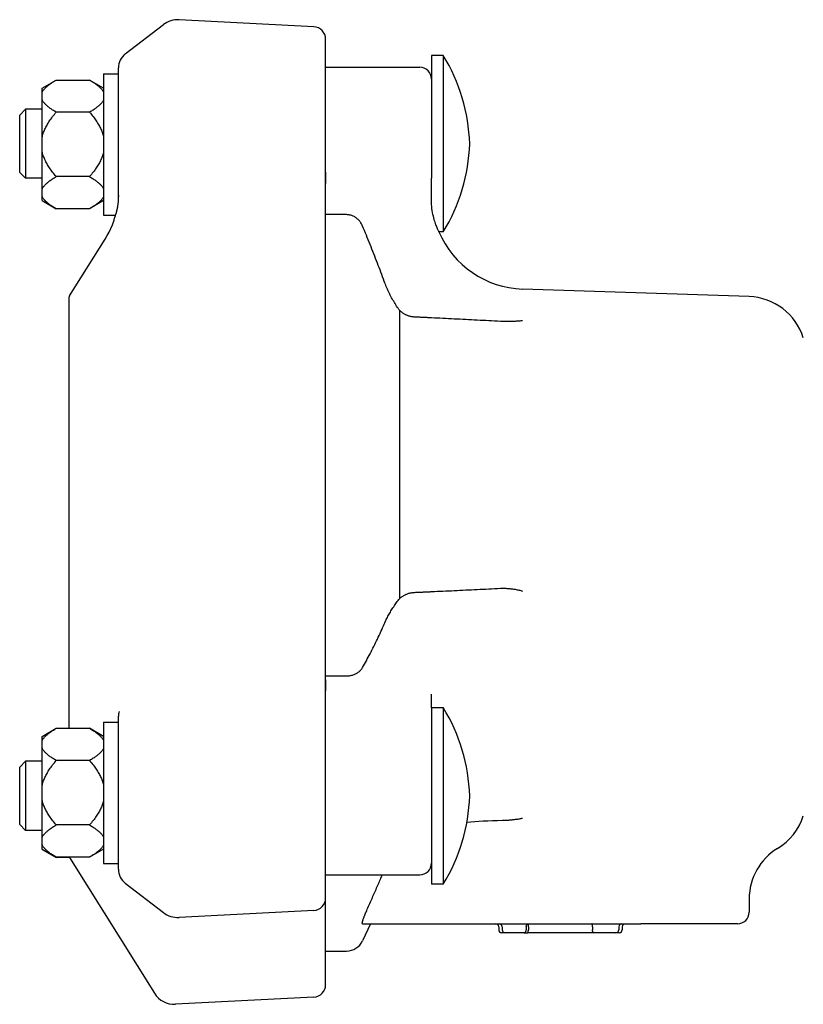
# Model space of a CAD drawing. Header units: millimetres. Extents: x 577 to 4791, y 137 to 743.
# Tile 3 of 4: x 800 to 933, y 575 to 743. Entities that reach past the tile are written whole.
import ezdxf

# ---------------------------------------------------------------- set-up
doc = ezdxf.new("R2010")
doc.units = ezdxf.units.MM
doc.layers.add('DETAIL', color=2, linetype='Continuous')

msp = doc.modelspace()

# ---------------------------------------------------------------- linework, layer by layer
at = {"layer": 'DETAIL'}
for p, q in [((817.56, 737.04), (824.05, 742.03)), ((849.62, 741.66), (826.7, 742.86)), ((851.62, 716.97), (851.62, 739.55)), ((869.62, 736.78), (869.62, 715.9)), ((871.62, 736.78), (869.62, 736.78)), ((871.62, 736.78), (871.62, 706.78)), ((813.89, 733.66), (813.89, 709.66)), ((813.89, 733.66), (816.39, 733.66)), ((816.39, 712.78), (816.39, 734.66)), ((851.62, 734.78), (867.62, 734.78)), ((803.44, 731.23), (805.84, 732.61)), ((805.84, 732.61), (811.49, 732.61)), ((813.89, 731.23), (811.49, 732.61)), ((803.44, 730.5), (803.44, 731.23)), ((803.44, 729.25), (803.44, 730.5)), ((803.44, 722.91), (803.44, 729.25)), ((799.62, 726.66), (800.62, 727.66)), ((799.62, 716.91), (799.62, 726.66)), ((800.62, 727.66), (800.62, 715.91)), ((803.44, 727.66), (800.62, 727.66)), ((811.49, 727.14), (805.84, 727.14)), ((803.44, 720.42), (803.44, 722.91)), ((803.44, 714.07), (803.44, 720.42)), ((799.62, 716.91), (800.62, 715.91)), ((851.62, 716.97), (851.62, 715.04)), ((803.44, 715.91), (800.62, 715.91)), ((811.49, 716.19), (805.84, 716.19)), ((851.62, 715.91), (851.59, 715.91)), ((851.62, 630.66), (851.62, 715.04)), ((869.62, 711.62), (869.62, 715.9)), ((803.44, 712.83), (803.44, 714.07)), ((803.44, 712.1), (803.44, 712.83)), ((803.44, 712.1), (805.84, 710.71)), ((813.89, 712.1), (811.49, 710.71)), ((811.49, 710.71), (805.84, 710.71)), ((855.17, 709.72), (851.62, 709.72)), ((813.89, 709.66), (815.91, 709.66)), ((871.62, 706.78), (870.9, 706.78)), ((808.1, 695.9), (814.14, 705.56)), ((923.62, 695.79), (885.08, 697.07)), ((807.95, 695.37), (807.95, 622.4)), ((864.21, 644.49), (864.21, 693.42)), ((851.62, 631.32), (855.17, 631.32)), ((851.62, 630.66), (851.62, 628.75)), ((851.62, 593.56), (851.62, 628.75)), ((869.62, 625.91), (869.62, 628.22)), ((816.39, 598.45), (816.39, 624.44)), ((869.62, 625.91), (869.62, 595.91)), ((871.62, 625.91), (869.62, 625.91)), ((871.62, 625.91), (871.62, 595.91)), ((813.89, 623.45), (813.89, 599.45)), ((813.89, 623.45), (816.39, 623.45)), ((803.44, 621.01), (805.84, 622.4)), ((803.44, 620.28), (803.44, 621.01)), ((805.84, 622.4), (811.49, 622.4)), ((813.89, 621.01), (811.49, 622.4)), ((803.44, 619.04), (803.44, 620.28)), ((803.44, 612.69), (803.44, 619.04)), ((799.62, 615.79), (800.62, 616.79)), ((800.62, 616.79), (800.62, 605.04)), ((803.44, 616.79), (800.62, 616.79)), ((811.49, 616.92), (805.84, 616.92)), ((799.62, 606.04), (799.62, 615.79)), ((803.44, 610.2), (803.44, 612.69)), ((803.44, 603.86), (803.44, 610.2)), ((799.62, 606.04), (800.62, 605.04)), ((811.49, 605.97), (805.84, 605.97)), ((803.44, 605.04), (800.62, 605.04)), ((803.44, 602.61), (803.44, 603.86)), ((803.44, 601.88), (803.44, 602.61)), ((803.44, 601.88), (805.84, 600.5)), ((803.44, 601.81), (803.44, 601.88)), ((803.44, 601.81), (805.84, 600.43)), ((813.89, 601.88), (811.49, 600.5)), ((811.49, 600.5), (805.84, 600.5)), ((808.1, 600.43), (805.84, 600.43)), ((808.1, 600.42), (822.51, 577.37)), ((813.89, 599.45), (816.39, 599.45)), ((817.56, 596.08), (824.05, 591.08)), ((851.62, 597.49), (867.62, 597.49)), ((871.62, 595.91), (869.62, 595.91)), ((851.62, 578.83), (851.62, 593.56)), ((923.62, 593.44), (923.62, 591.16)), ((849.62, 591.46), (826.7, 590.25)), ((859.24, 589.16), (857.89, 586.27)), ((857.9, 589.16), (905.21, 589.16)), ((881.04, 588.66), (881.04, 588.16)), ((882.12, 587.66), (881.54, 587.66)), ((881.62, 588.66), (881.62, 588.16)), ((885.39, 587.66), (882.12, 587.66)), ((885.39, 587.66), (886.01, 587.66)), ((885.73, 588.66), (885.73, 588.16)), ((897.16, 587.66), (886.01, 587.66)), ((886.08, 588.66), (886.08, 588.16)), ((897, 588.66), (897, 588.16)), ((900.97, 587.66), (897.16, 587.66)), ((901.54, 587.66), (900.97, 587.66)), ((901.47, 588.66), (901.47, 588.16)), ((902.04, 588.66), (902.04, 588.16)), ((921.62, 589.16), (905.21, 589.16)), ((851.62, 584.54), (855.17, 584.54)), ((849.62, 576.72), (826.11, 575.49))]:
    msp.add_line(p, q, dxfattribs=at)
at = {"layer": 'DETAIL', "flags": 128}
for points in [[(803.44, 730.5), (803.48, 730.58), (803.52, 730.67), (803.57, 730.75), (803.63, 730.83), (803.69, 730.92), (803.76, 731), (803.83, 731.09), (803.9, 731.17), (803.98, 731.26), (804.07, 731.35), (804.16, 731.43), (804.26, 731.52), (804.36, 731.61), (804.46, 731.69), (804.58, 731.78), (804.69, 731.87), (804.82, 731.96), (804.95, 732.05), (805.08, 732.14), (805.22, 732.24), (805.37, 732.33), (805.52, 732.42), (805.67, 732.52), (805.84, 732.61)], [(811.49, 732.61), (811.65, 732.52), (811.81, 732.42), (811.96, 732.33), (812.11, 732.24), (812.25, 732.14), (812.38, 732.05), (812.51, 731.96), (812.63, 731.87), (812.75, 731.78), (812.86, 731.69), (812.97, 731.61), (813.07, 731.52), (813.17, 731.43), (813.26, 731.35), (813.34, 731.26), (813.42, 731.17), (813.5, 731.09), (813.57, 731), (813.64, 730.92), (813.7, 730.83), (813.75, 730.75), (813.8, 730.67), (813.85, 730.58), (813.89, 730.5)], [(805.84, 727.14), (805.67, 727.23), (805.52, 727.33), (805.37, 727.42), (805.22, 727.51), (805.08, 727.61), (804.95, 727.7), (804.82, 727.79), (804.69, 727.88), (804.58, 727.97), (804.46, 728.06), (804.36, 728.14), (804.26, 728.23), (804.16, 728.32), (804.07, 728.41), (803.98, 728.49), (803.9, 728.58), (803.83, 728.66), (803.76, 728.75), (803.69, 728.83), (803.63, 728.92), (803.57, 729), (803.52, 729.08), (803.48, 729.17), (803.44, 729.25)], [(813.89, 729.25), (813.85, 729.17), (813.8, 729.08), (813.75, 729), (813.7, 728.92), (813.64, 728.83), (813.57, 728.75), (813.5, 728.66), (813.42, 728.58), (813.34, 728.49), (813.26, 728.41), (813.17, 728.32), (813.07, 728.23), (812.97, 728.14), (812.86, 728.06), (812.75, 727.97), (812.63, 727.88), (812.51, 727.79), (812.38, 727.7), (812.25, 727.61), (812.11, 727.51), (811.96, 727.42), (811.81, 727.33), (811.65, 727.23), (811.49, 727.14)], [(803.44, 722.91), (803.48, 723.08), (803.52, 723.24), (803.57, 723.41), (803.63, 723.58), (803.69, 723.75), (803.76, 723.92), (803.83, 724.09), (803.9, 724.26), (803.98, 724.43), (804.07, 724.6), (804.16, 724.78), (804.26, 724.95), (804.36, 725.13), (804.46, 725.3), (804.58, 725.48), (804.69, 725.66), (804.82, 725.84), (804.95, 726.02), (805.08, 726.2), (805.22, 726.38), (805.37, 726.57), (805.52, 726.76), (805.67, 726.95), (805.84, 727.14)], [(811.49, 727.14), (811.65, 726.95), (811.81, 726.76), (811.96, 726.57), (812.11, 726.38), (812.25, 726.2), (812.38, 726.02), (812.51, 725.84), (812.63, 725.66), (812.75, 725.48), (812.86, 725.3), (812.97, 725.13), (813.07, 724.95), (813.17, 724.78), (813.26, 724.6), (813.34, 724.43), (813.42, 724.26), (813.5, 724.09), (813.57, 723.92), (813.64, 723.75), (813.7, 723.58), (813.75, 723.41), (813.8, 723.24), (813.85, 723.08), (813.89, 722.91)], [(805.84, 716.19), (805.67, 716.38), (805.52, 716.57), (805.37, 716.76), (805.22, 716.94), (805.08, 717.13), (804.95, 717.31), (804.82, 717.49), (804.69, 717.67), (804.58, 717.85), (804.46, 718.02), (804.36, 718.2), (804.26, 718.38), (804.16, 718.55), (804.07, 718.72), (803.98, 718.89), (803.9, 719.07), (803.83, 719.24), (803.76, 719.41), (803.69, 719.58), (803.63, 719.74), (803.57, 719.91), (803.52, 720.08), (803.48, 720.25), (803.44, 720.42)], [(813.89, 720.42), (813.85, 720.25), (813.8, 720.08), (813.75, 719.91), (813.7, 719.74), (813.64, 719.58), (813.57, 719.41), (813.5, 719.24), (813.42, 719.07), (813.34, 718.89), (813.26, 718.72), (813.17, 718.55), (813.07, 718.38), (812.97, 718.2), (812.86, 718.02), (812.75, 717.85), (812.63, 717.67), (812.51, 717.49), (812.38, 717.31), (812.25, 717.13), (812.11, 716.94), (811.96, 716.76), (811.81, 716.57), (811.65, 716.38), (811.49, 716.19)], [(851.59, 715.92), (851.59, 715.96), (851.59, 715.99), (851.59, 716.02), (851.59, 716.06), (851.59, 716.09), (851.59, 716.13), (851.59, 716.16), (851.59, 716.19), (851.59, 716.23), (851.59, 716.26), (851.59, 716.3), (851.59, 716.33), (851.59, 716.36), (851.59, 716.4), (851.59, 716.43), (851.6, 716.47), (851.6, 716.5), (851.6, 716.53), (851.6, 716.57), (851.6, 716.6), (851.6, 716.64), (851.61, 716.67), (851.61, 716.71), (851.61, 716.74)], [(851.61, 716.74), (851.61, 716.75), (851.61, 716.76), (851.61, 716.77), (851.61, 716.78), (851.61, 716.79), (851.61, 716.8), (851.61, 716.81), (851.61, 716.82), (851.61, 716.83), (851.61, 716.84), (851.61, 716.85), (851.61, 716.86), (851.61, 716.86), (851.61, 716.87), (851.61, 716.88), (851.62, 716.89), (851.62, 716.9), (851.62, 716.91), (851.62, 716.92), (851.62, 716.93), (851.62, 716.94), (851.62, 716.95), (851.62, 716.96), (851.62, 716.97)], [(803.44, 714.07), (803.48, 714.16), (803.52, 714.24), (803.57, 714.33), (803.63, 714.41), (803.69, 714.49), (803.76, 714.58), (803.83, 714.66), (803.9, 714.75), (803.98, 714.84), (804.07, 714.92), (804.16, 715.01), (804.26, 715.09), (804.36, 715.18), (804.46, 715.27), (804.58, 715.36), (804.69, 715.45), (804.82, 715.54), (804.95, 715.63), (805.08, 715.72), (805.22, 715.81), (805.37, 715.9), (805.52, 716), (805.67, 716.09), (805.84, 716.19)], [(811.49, 716.19), (811.65, 716.09), (811.81, 716), (811.96, 715.9), (812.11, 715.81), (812.25, 715.72), (812.38, 715.63), (812.51, 715.54), (812.63, 715.45), (812.75, 715.36), (812.86, 715.27), (812.97, 715.18), (813.07, 715.09), (813.17, 715.01), (813.26, 714.92), (813.34, 714.84), (813.42, 714.75), (813.5, 714.66), (813.57, 714.58), (813.64, 714.49), (813.7, 714.41), (813.75, 714.33), (813.8, 714.24), (813.85, 714.16), (813.89, 714.07)], [(851.61, 715.25), (851.61, 715.28), (851.61, 715.31), (851.6, 715.33), (851.6, 715.36), (851.6, 715.39), (851.6, 715.42), (851.6, 715.45), (851.6, 715.47), (851.6, 715.5), (851.59, 715.53), (851.59, 715.56), (851.59, 715.58), (851.59, 715.61), (851.59, 715.64), (851.59, 715.67), (851.59, 715.7), (851.59, 715.73), (851.59, 715.75), (851.59, 715.78), (851.59, 715.81), (851.59, 715.84), (851.59, 715.87), (851.59, 715.89), (851.59, 715.92)], [(851.62, 715.04), (851.62, 715.04), (851.62, 715.05), (851.62, 715.06), (851.62, 715.07), (851.62, 715.08), (851.62, 715.09), (851.62, 715.1), (851.62, 715.11), (851.61, 715.11), (851.61, 715.12), (851.61, 715.13), (851.61, 715.14), (851.61, 715.15), (851.61, 715.16), (851.61, 715.17), (851.61, 715.18), (851.61, 715.19), (851.61, 715.19), (851.61, 715.2), (851.61, 715.21), (851.61, 715.22), (851.61, 715.23), (851.61, 715.24), (851.61, 715.25)], [(805.84, 710.71), (805.67, 710.81), (805.52, 710.9), (805.37, 711), (805.22, 711.09), (805.08, 711.18), (804.95, 711.27), (804.82, 711.36), (804.69, 711.45), (804.58, 711.54), (804.46, 711.63), (804.36, 711.72), (804.26, 711.81), (804.16, 711.89), (804.07, 711.98), (803.98, 712.07), (803.9, 712.15), (803.83, 712.24), (803.76, 712.32), (803.69, 712.41), (803.63, 712.49), (803.57, 712.58), (803.52, 712.66), (803.48, 712.74), (803.44, 712.83)], [(813.89, 712.83), (813.85, 712.74), (813.8, 712.66), (813.75, 712.58), (813.7, 712.49), (813.64, 712.41), (813.57, 712.32), (813.5, 712.24), (813.42, 712.15), (813.34, 712.07), (813.26, 711.98), (813.17, 711.89), (813.07, 711.81), (812.97, 711.72), (812.86, 711.63), (812.75, 711.54), (812.63, 711.45), (812.51, 711.36), (812.38, 711.27), (812.25, 711.18), (812.11, 711.09), (811.96, 711), (811.81, 710.9), (811.65, 710.81), (811.49, 710.71)], [(816.39, 712.95), (816.39, 712.79), (816.38, 712.64), (816.38, 712.49), (816.37, 712.34), (816.36, 712.2), (816.35, 712.06), (816.34, 711.92), (816.33, 711.79), (816.32, 711.66), (816.3, 711.53), (816.29, 711.41), (816.27, 711.29), (816.25, 711.18), (816.23, 711.07), (816.22, 710.96), (816.2, 710.86), (816.18, 710.76), (816.16, 710.67), (816.14, 710.58), (816.12, 710.49), (816.1, 710.41), (816.08, 710.33), (816.07, 710.26), (816.05, 710.19)], [(870.89, 706.81), (870.87, 706.86), (870.84, 706.92), (870.8, 706.99), (870.76, 707.09), (870.71, 707.2), (870.65, 707.33), (870.59, 707.47), (870.52, 707.63), (870.45, 707.81), (870.37, 708), (870.3, 708.2), (870.22, 708.43), (870.14, 708.66), (870.07, 708.92), (870, 709.18), (869.93, 709.46), (869.86, 709.76), (869.8, 710.07), (869.75, 710.4), (869.7, 710.73), (869.67, 711.08), (869.64, 711.44), (869.62, 711.82), (869.62, 712.2)], [(814.14, 705.56), (814.49, 706.15), (814.81, 706.75), (815.1, 707.37), (815.37, 708), (815.49, 708.32), (815.6, 708.64), (815.66, 708.79), (815.7, 708.93), (815.73, 709.04), (815.76, 709.12), (815.84, 709.41), (815.89, 709.59), (815.95, 709.79)], [(816.05, 710.19), (816.04, 710.17), (816.04, 710.15), (816.03, 710.13), (816.03, 710.1), (816.02, 710.08), (816.02, 710.07), (816.01, 710.05), (816.01, 710.03), (816, 710.01), (816, 709.99), (815.99, 709.97), (815.99, 709.96), (815.98, 709.94), (815.98, 709.92), (815.98, 709.91), (815.97, 709.89), (815.97, 709.88), (815.97, 709.87), (815.96, 709.85), (815.96, 709.84), (815.96, 709.83), (815.95, 709.81), (815.95, 709.8), (815.95, 709.79)], [(857.89, 707.79), (857.83, 707.92), (857.77, 708.05), (857.7, 708.18), (857.63, 708.31), (857.55, 708.43), (857.46, 708.55), (857.37, 708.66), (857.27, 708.77), (857.17, 708.88), (857.06, 708.98), (856.95, 709.08), (856.83, 709.17), (856.71, 709.25), (856.59, 709.33), (856.46, 709.4), (856.33, 709.47), (856.19, 709.52), (856.05, 709.57), (855.91, 709.62), (855.76, 709.65), (855.62, 709.68), (855.47, 709.7), (855.32, 709.71), (855.17, 709.72)], [(861.6, 698.38), (861.45, 698.77), (861.31, 699.16), (861.17, 699.54), (861.02, 699.93), (860.87, 700.32), (860.73, 700.71), (860.58, 701.1), (860.43, 701.49), (860.28, 701.88), (860.12, 702.27), (859.97, 702.66), (859.82, 703.05), (859.66, 703.45), (859.5, 703.84), (859.35, 704.23), (859.19, 704.63), (859.03, 705.02), (858.87, 705.42), (858.71, 705.81), (858.55, 706.21), (858.38, 706.6), (858.22, 707), (858.06, 707.39), (857.89, 707.79)], [(864.21, 693.42), (864.07, 693.61), (863.94, 693.8), (863.81, 694), (863.68, 694.19), (863.55, 694.39), (863.43, 694.59), (863.31, 694.79), (863.19, 694.99), (863.07, 695.19), (862.95, 695.4), (862.84, 695.6), (862.73, 695.81), (862.62, 696.02), (862.52, 696.23), (862.41, 696.44), (862.31, 696.65), (862.22, 696.86), (862.12, 697.08), (862.03, 697.29), (861.93, 697.51), (861.85, 697.72), (861.76, 697.94), (861.68, 698.16), (861.6, 698.38)], [(866.68, 692.32), (866.56, 692.33), (866.45, 692.34), (866.33, 692.35), (866.22, 692.37), (866.1, 692.4), (865.99, 692.42), (865.88, 692.45), (865.77, 692.49), (865.66, 692.53), (865.55, 692.57), (865.44, 692.61), (865.34, 692.66), (865.24, 692.71), (865.13, 692.76), (865.03, 692.82), (864.93, 692.88), (864.84, 692.94), (864.74, 693), (864.65, 693.07), (864.56, 693.13), (864.47, 693.2), (864.38, 693.27), (864.29, 693.35), (864.21, 693.42)], [(869.62, 692.17), (869.49, 692.18), (869.37, 692.18), (869.25, 692.19), (869.13, 692.2), (869, 692.2), (868.88, 692.21), (868.76, 692.21), (868.64, 692.22), (868.52, 692.23), (868.39, 692.23), (868.27, 692.24), (868.15, 692.24), (868.03, 692.25), (867.9, 692.26), (867.78, 692.26), (867.66, 692.27), (867.54, 692.27), (867.42, 692.28), (867.29, 692.29), (867.17, 692.29), (867.05, 692.3), (866.93, 692.31), (866.8, 692.31), (866.68, 692.32)], [(881.32, 691.58), (880.83, 691.6), (880.33, 691.63), (879.84, 691.65), (879.35, 691.68), (878.86, 691.7), (878.36, 691.73), (877.87, 691.75), (877.38, 691.78), (876.89, 691.8), (876.4, 691.83), (875.91, 691.85), (875.43, 691.88), (874.94, 691.9), (874.45, 691.93), (873.97, 691.95), (873.48, 691.98), (872.99, 692), (872.51, 692.03), (872.03, 692.05), (871.54, 692.07), (871.06, 692.1), (870.58, 692.12), (870.1, 692.15), (869.62, 692.17)], [(885.08, 691.69), (884.93, 691.67), (884.78, 691.65), (884.62, 691.64), (884.47, 691.63), (884.32, 691.61), (884.16, 691.6), (884.01, 691.59), (883.85, 691.58), (883.69, 691.57), (883.54, 691.57), (883.38, 691.56), (883.22, 691.56), (883.06, 691.55), (882.91, 691.55), (882.75, 691.55), (882.59, 691.55), (882.43, 691.55), (882.27, 691.55), (882.11, 691.55), (881.95, 691.55), (881.8, 691.56), (881.64, 691.56), (881.48, 691.57), (881.32, 691.58)], [(869.62, 645.64), (870.1, 645.66), (870.58, 645.69), (871.06, 645.71), (871.54, 645.73), (872.03, 645.75), (872.51, 645.78), (872.99, 645.8), (873.48, 645.82), (873.97, 645.85), (874.45, 645.87), (874.94, 645.89), (875.43, 645.92), (875.91, 645.94), (876.4, 645.96), (876.89, 645.98), (877.38, 646.01), (877.87, 646.03), (878.36, 646.05), (878.86, 646.08), (879.35, 646.1), (879.84, 646.12), (880.33, 646.15), (880.83, 646.17), (881.32, 646.2)], [(881.32, 646.2), (881.48, 646.2), (881.64, 646.21), (881.8, 646.21), (881.96, 646.21), (882.12, 646.21), (882.28, 646.2), (882.43, 646.19), (882.59, 646.18), (882.75, 646.17), (882.91, 646.16), (883.07, 646.14), (883.22, 646.12), (883.38, 646.1), (883.54, 646.08), (883.69, 646.06), (883.85, 646.03), (884, 646), (884.16, 645.97), (884.31, 645.93), (884.47, 645.9), (884.62, 645.86), (884.78, 645.82), (884.93, 645.77), (885.08, 645.73)], [(861.6, 640.13), (861.68, 640.32), (861.76, 640.51), (861.85, 640.69), (861.93, 640.88), (862.03, 641.07), (862.12, 641.25), (862.22, 641.44), (862.31, 641.62), (862.42, 641.81), (862.52, 641.99), (862.63, 642.17), (862.73, 642.36), (862.84, 642.54), (862.96, 642.72), (863.07, 642.9), (863.19, 643.08), (863.31, 643.26), (863.43, 643.44), (863.56, 643.62), (863.68, 643.8), (863.81, 643.97), (863.94, 644.15), (864.07, 644.32), (864.21, 644.49)], [(864.21, 644.49), (864.29, 644.56), (864.38, 644.63), (864.47, 644.69), (864.56, 644.75), (864.65, 644.82), (864.74, 644.88), (864.84, 644.93), (864.94, 644.99), (865.03, 645.04), (865.13, 645.09), (865.24, 645.14), (865.34, 645.19), (865.45, 645.23), (865.55, 645.27), (865.66, 645.31), (865.77, 645.35), (865.88, 645.38), (865.99, 645.41), (866.1, 645.43), (866.22, 645.45), (866.33, 645.47), (866.45, 645.49), (866.56, 645.5), (866.68, 645.51)], [(866.68, 645.51), (866.8, 645.51), (866.93, 645.52), (867.05, 645.52), (867.17, 645.53), (867.29, 645.53), (867.42, 645.54), (867.54, 645.55), (867.66, 645.55), (867.78, 645.56), (867.9, 645.56), (868.03, 645.57), (868.15, 645.57), (868.27, 645.58), (868.39, 645.59), (868.52, 645.59), (868.64, 645.6), (868.76, 645.6), (868.88, 645.61), (869, 645.61), (869.13, 645.62), (869.25, 645.63), (869.37, 645.63), (869.49, 645.64), (869.62, 645.64)], [(857.89, 632.72), (858.06, 633.01), (858.22, 633.3), (858.38, 633.6), (858.55, 633.89), (858.71, 634.19), (858.87, 634.49), (859.03, 634.79), (859.19, 635.09), (859.35, 635.4), (859.5, 635.7), (859.66, 636.01), (859.82, 636.32), (859.97, 636.63), (860.12, 636.94), (860.28, 637.25), (860.43, 637.57), (860.58, 637.88), (860.73, 638.2), (860.87, 638.52), (861.02, 638.84), (861.17, 639.16), (861.31, 639.48), (861.45, 639.81), (861.6, 640.13)], [(855.17, 631.32), (855.32, 631.33), (855.47, 631.33), (855.62, 631.35), (855.77, 631.37), (855.91, 631.4), (856.05, 631.43), (856.19, 631.46), (856.33, 631.51), (856.46, 631.55), (856.59, 631.6), (856.71, 631.66), (856.84, 631.72), (856.95, 631.78), (857.06, 631.85), (857.17, 631.93), (857.27, 632), (857.37, 632.08), (857.46, 632.16), (857.55, 632.25), (857.63, 632.34), (857.7, 632.43), (857.77, 632.52), (857.83, 632.62), (857.89, 632.72)], [(851.59, 629.72), (851.59, 629.75), (851.59, 629.78), (851.59, 629.81), (851.59, 629.84), (851.59, 629.87), (851.59, 629.9), (851.59, 629.93), (851.59, 629.96), (851.59, 629.99), (851.59, 630.02), (851.59, 630.05), (851.59, 630.07), (851.59, 630.1), (851.59, 630.13), (851.6, 630.16), (851.6, 630.19), (851.6, 630.22), (851.6, 630.25), (851.6, 630.28), (851.6, 630.31), (851.6, 630.34), (851.61, 630.37), (851.61, 630.4), (851.61, 630.43)], [(851.61, 628.96), (851.61, 628.99), (851.61, 629.02), (851.6, 629.06), (851.6, 629.09), (851.6, 629.12), (851.6, 629.15), (851.6, 629.18), (851.6, 629.21), (851.59, 629.24), (851.59, 629.28), (851.59, 629.31), (851.59, 629.34), (851.59, 629.37), (851.59, 629.4), (851.59, 629.43), (851.59, 629.46), (851.59, 629.5), (851.59, 629.53), (851.59, 629.56), (851.59, 629.59), (851.59, 629.62), (851.59, 629.65), (851.59, 629.69), (851.59, 629.72)], [(851.61, 630.43), (851.61, 630.44), (851.61, 630.45), (851.61, 630.46), (851.61, 630.47), (851.61, 630.48), (851.61, 630.49), (851.61, 630.5), (851.61, 630.51), (851.61, 630.52), (851.61, 630.53), (851.61, 630.54), (851.61, 630.55), (851.61, 630.56), (851.61, 630.57), (851.61, 630.58), (851.62, 630.59), (851.62, 630.59), (851.62, 630.6), (851.62, 630.61), (851.62, 630.62), (851.62, 630.63), (851.62, 630.64), (851.62, 630.65), (851.62, 630.66)], [(851.62, 628.75), (851.62, 628.76), (851.62, 628.77), (851.62, 628.78), (851.62, 628.78), (851.62, 628.79), (851.62, 628.8), (851.62, 628.81), (851.62, 628.82), (851.61, 628.83), (851.61, 628.84), (851.61, 628.85), (851.61, 628.85), (851.61, 628.86), (851.61, 628.87), (851.61, 628.88), (851.61, 628.89), (851.61, 628.9), (851.61, 628.91), (851.61, 628.92), (851.61, 628.93), (851.61, 628.93), (851.61, 628.94), (851.61, 628.95), (851.61, 628.96)], [(803.44, 620.28), (803.48, 620.37), (803.52, 620.45), (803.57, 620.54), (803.63, 620.62), (803.69, 620.7), (803.76, 620.79), (803.83, 620.87), (803.9, 620.96), (803.98, 621.05), (804.07, 621.13), (804.16, 621.22), (804.26, 621.31), (804.36, 621.39), (804.46, 621.48), (804.58, 621.57), (804.69, 621.66), (804.82, 621.75), (804.95, 621.84), (805.08, 621.93), (805.22, 622.02), (805.37, 622.11), (805.52, 622.21), (805.67, 622.3), (805.84, 622.4)], [(811.49, 622.4), (811.65, 622.3), (811.81, 622.21), (811.96, 622.11), (812.11, 622.02), (812.25, 621.93), (812.38, 621.84), (812.51, 621.75), (812.63, 621.66), (812.75, 621.57), (812.86, 621.48), (812.97, 621.39), (813.07, 621.31), (813.17, 621.22), (813.26, 621.13), (813.34, 621.05), (813.42, 620.96), (813.5, 620.87), (813.57, 620.79), (813.64, 620.7), (813.7, 620.62), (813.75, 620.54), (813.8, 620.45), (813.85, 620.37), (813.89, 620.28)], [(805.84, 616.92), (805.67, 617.02), (805.52, 617.11), (805.37, 617.21), (805.22, 617.3), (805.08, 617.39), (804.95, 617.48), (804.82, 617.57), (804.69, 617.66), (804.58, 617.75), (804.46, 617.84), (804.36, 617.93), (804.26, 618.02), (804.16, 618.1), (804.07, 618.19), (803.98, 618.28), (803.9, 618.36), (803.83, 618.45), (803.76, 618.53), (803.69, 618.62), (803.63, 618.7), (803.57, 618.79), (803.52, 618.87), (803.48, 618.95), (803.44, 619.04)], [(813.89, 619.04), (813.85, 618.95), (813.8, 618.87), (813.75, 618.79), (813.7, 618.7), (813.64, 618.62), (813.57, 618.53), (813.5, 618.45), (813.42, 618.36), (813.34, 618.28), (813.26, 618.19), (813.17, 618.1), (813.07, 618.02), (812.97, 617.93), (812.86, 617.84), (812.75, 617.75), (812.63, 617.66), (812.51, 617.57), (812.38, 617.48), (812.25, 617.39), (812.11, 617.3), (811.96, 617.21), (811.81, 617.11), (811.65, 617.02), (811.49, 616.92)], [(803.44, 612.69), (803.48, 612.86), (803.52, 613.03), (803.57, 613.2), (803.63, 613.37), (803.69, 613.54), (803.76, 613.71), (803.83, 613.88), (803.9, 614.05), (803.98, 614.22), (804.07, 614.39), (804.16, 614.56), (804.26, 614.74), (804.36, 614.91), (804.46, 615.09), (804.58, 615.26), (804.69, 615.44), (804.82, 615.62), (804.95, 615.8), (805.08, 615.99), (805.22, 616.17), (805.37, 616.36), (805.52, 616.54), (805.67, 616.73), (805.84, 616.92)], [(811.49, 616.92), (811.65, 616.73), (811.81, 616.54), (811.96, 616.36), (812.11, 616.17), (812.25, 615.99), (812.38, 615.8), (812.51, 615.62), (812.63, 615.44), (812.75, 615.26), (812.86, 615.09), (812.97, 614.91), (813.07, 614.74), (813.17, 614.56), (813.26, 614.39), (813.34, 614.22), (813.42, 614.05), (813.5, 613.88), (813.57, 613.71), (813.64, 613.54), (813.7, 613.37), (813.75, 613.2), (813.8, 613.03), (813.85, 612.86), (813.89, 612.69)], [(805.84, 605.97), (805.67, 606.17), (805.52, 606.35), (805.37, 606.54), (805.22, 606.73), (805.08, 606.91), (804.95, 607.09), (804.82, 607.28), (804.69, 607.45), (804.58, 607.63), (804.46, 607.81), (804.36, 607.99), (804.26, 608.16), (804.16, 608.33), (804.07, 608.51), (803.98, 608.68), (803.9, 608.85), (803.83, 609.02), (803.76, 609.19), (803.69, 609.36), (803.63, 609.53), (803.57, 609.7), (803.52, 609.87), (803.48, 610.04), (803.44, 610.2)], [(813.89, 610.2), (813.85, 610.04), (813.8, 609.87), (813.75, 609.7), (813.7, 609.53), (813.64, 609.36), (813.57, 609.19), (813.5, 609.02), (813.42, 608.85), (813.34, 608.68), (813.26, 608.51), (813.17, 608.33), (813.07, 608.16), (812.97, 607.99), (812.86, 607.81), (812.75, 607.63), (812.63, 607.45), (812.51, 607.28), (812.38, 607.09), (812.25, 606.91), (812.11, 606.73), (811.96, 606.54), (811.81, 606.35), (811.65, 606.17), (811.49, 605.97)], [(803.44, 603.86), (803.48, 603.94), (803.52, 604.03), (803.57, 604.11), (803.63, 604.2), (803.69, 604.28), (803.76, 604.36), (803.83, 604.45), (803.9, 604.54), (803.98, 604.62), (804.07, 604.71), (804.16, 604.79), (804.26, 604.88), (804.36, 604.97), (804.46, 605.06), (804.58, 605.14), (804.69, 605.23), (804.82, 605.32), (804.95, 605.41), (805.08, 605.5), (805.22, 605.6), (805.37, 605.69), (805.52, 605.78), (805.67, 605.88), (805.84, 605.97)], [(811.49, 605.97), (811.65, 605.88), (811.81, 605.78), (811.96, 605.69), (812.11, 605.6), (812.25, 605.5), (812.38, 605.41), (812.51, 605.32), (812.63, 605.23), (812.75, 605.14), (812.86, 605.06), (812.97, 604.97), (813.07, 604.88), (813.17, 604.79), (813.26, 604.71), (813.34, 604.62), (813.42, 604.54), (813.5, 604.45), (813.57, 604.36), (813.64, 604.28), (813.7, 604.2), (813.75, 604.11), (813.8, 604.03), (813.85, 603.94), (813.89, 603.86)], [(881.68, 606.72), (880.83, 606.7), (880, 606.67), (879.2, 606.64), (878.42, 606.61), (877.68, 606.56), (876.97, 606.52), (876.28, 606.46), (875.63, 606.4)], [(885.08, 607.08), (884.94, 607.05), (884.81, 607.03), (884.67, 607), (884.53, 606.98), (884.39, 606.96), (884.25, 606.93), (884.11, 606.91), (883.97, 606.89), (883.83, 606.88), (883.69, 606.86), (883.55, 606.84), (883.4, 606.83), (883.26, 606.81), (883.12, 606.8), (882.98, 606.79), (882.83, 606.78), (882.69, 606.76), (882.55, 606.76), (882.4, 606.75), (882.26, 606.74), (882.12, 606.73), (881.97, 606.73), (881.83, 606.72), (881.68, 606.72)], [(805.84, 600.5), (805.67, 600.59), (805.52, 600.69), (805.37, 600.78), (805.22, 600.88), (805.08, 600.97), (804.95, 601.06), (804.82, 601.15), (804.69, 601.24), (804.58, 601.33), (804.46, 601.42), (804.36, 601.5), (804.26, 601.59), (804.16, 601.68), (804.07, 601.77), (803.98, 601.85), (803.9, 601.94), (803.83, 602.02), (803.76, 602.11), (803.69, 602.19), (803.63, 602.28), (803.57, 602.36), (803.52, 602.45), (803.48, 602.53), (803.44, 602.61)], [(813.89, 602.61), (813.85, 602.53), (813.8, 602.45), (813.75, 602.36), (813.7, 602.28), (813.64, 602.19), (813.57, 602.11), (813.5, 602.02), (813.42, 601.94), (813.34, 601.85), (813.26, 601.77), (813.17, 601.68), (813.07, 601.59), (812.97, 601.5), (812.86, 601.42), (812.75, 601.33), (812.63, 601.24), (812.51, 601.15), (812.38, 601.06), (812.25, 600.97), (812.11, 600.88), (811.96, 600.78), (811.81, 600.69), (811.65, 600.59), (811.49, 600.5)], [(805.84, 600.43), (805.79, 600.46), (805.73, 600.49), (805.68, 600.52), (805.63, 600.55), (805.58, 600.58), (805.53, 600.61), (805.49, 600.64), (805.44, 600.67), (805.39, 600.7), (805.34, 600.72), (805.3, 600.75), (805.25, 600.78), (805.21, 600.81), (805.16, 600.84), (805.12, 600.87), (805.08, 600.9), (805.03, 600.93), (804.99, 600.96), (804.95, 600.99), (804.91, 601.01), (804.87, 601.04), (804.83, 601.07), (804.79, 601.1), (804.75, 601.13)], [(858.49, 591.16), (858.6, 591.41), (858.71, 591.66), (858.82, 591.91), (858.93, 592.15), (859.03, 592.4), (859.14, 592.64), (859.25, 592.89), (859.35, 593.13), (859.46, 593.37), (859.57, 593.61), (859.67, 593.85), (859.78, 594.09), (859.88, 594.33), (859.98, 594.56), (860.09, 594.8), (860.19, 595.03), (860.29, 595.27), (860.39, 595.5), (860.49, 595.73), (860.6, 595.96), (860.7, 596.19), (860.8, 596.42), (860.9, 596.65), (861, 596.88)], [(861, 596.88), (861.01, 596.91), (861.02, 596.93), (861.03, 596.96), (861.04, 596.98), (861.05, 597.01), (861.06, 597.03), (861.07, 597.06), (861.08, 597.08), (861.09, 597.11), (861.1, 597.13), (861.12, 597.16), (861.13, 597.18), (861.14, 597.21), (861.15, 597.23), (861.16, 597.26), (861.17, 597.29), (861.18, 597.31), (861.19, 597.34), (861.2, 597.36), (861.21, 597.39), (861.22, 597.41), (861.23, 597.44), (861.25, 597.46), (861.26, 597.49)], [(857.89, 589.51), (857.91, 589.56), (857.92, 589.62), (857.93, 589.67), (857.95, 589.73), (857.97, 589.79), (857.99, 589.85), (858.01, 589.91), (858.03, 589.98), (858.05, 590.05), (858.07, 590.11), (858.1, 590.18), (858.12, 590.25), (858.15, 590.32), (858.17, 590.39), (858.2, 590.46), (858.23, 590.54), (858.26, 590.61), (858.29, 590.69), (858.32, 590.77), (858.35, 590.85), (858.39, 590.93), (858.42, 591.01), (858.45, 591.08), (858.49, 591.16)], [(857.89, 589.16), (857.89, 589.17), (857.88, 589.17), (857.88, 589.17), (857.87, 589.18), (857.87, 589.19), (857.87, 589.19), (857.86, 589.2), (857.86, 589.21), (857.86, 589.22), (857.86, 589.23), (857.86, 589.25), (857.86, 589.26), (857.86, 589.28), (857.86, 589.29), (857.86, 589.31), (857.86, 589.33), (857.86, 589.35), (857.87, 589.37), (857.87, 589.39), (857.87, 589.41), (857.88, 589.44), (857.88, 589.46), (857.89, 589.49), (857.89, 589.51)], [(857.9, 589.16), (857.9, 589.16), (857.9, 589.16), (857.9, 589.16), (857.9, 589.16), (857.9, 589.16), (857.9, 589.16), (857.9, 589.16), (857.9, 589.16), (857.9, 589.16), (857.9, 589.16), (857.9, 589.16), (857.9, 589.16), (857.9, 589.16), (857.9, 589.16), (857.9, 589.16), (857.9, 589.16), (857.9, 589.16), (857.9, 589.16), (857.9, 589.16), (857.89, 589.16), (857.89, 589.16), (857.89, 589.16), (857.89, 589.16), (857.89, 589.16)], [(885.39, 587.66), (885.41, 587.66), (885.43, 587.67), (885.45, 587.67), (885.48, 587.68), (885.5, 587.69), (885.52, 587.7), (885.54, 587.71), (885.56, 587.73), (885.58, 587.75), (885.6, 587.77), (885.61, 587.79), (885.63, 587.81), (885.64, 587.83), (885.66, 587.86), (885.67, 587.89), (885.68, 587.91), (885.69, 587.94), (885.7, 587.97), (885.71, 588), (885.72, 588.03), (885.72, 588.07), (885.73, 588.1), (885.73, 588.13), (885.73, 588.16)], [(885.73, 588.66), (885.73, 588.7), (885.73, 588.73), (885.74, 588.76), (885.74, 588.79), (885.75, 588.82), (885.76, 588.85), (885.76, 588.88), (885.78, 588.91), (885.79, 588.94), (885.8, 588.97), (885.81, 588.99), (885.83, 589.02), (885.85, 589.04), (885.86, 589.06), (885.88, 589.08), (885.9, 589.1), (885.92, 589.11), (885.94, 589.13), (885.96, 589.14), (885.98, 589.15), (886, 589.15), (886.03, 589.16), (886.05, 589.16), (886.07, 589.16)], [(886.01, 587.66), (886.01, 587.66), (886.01, 587.67), (886.02, 587.67), (886.02, 587.68), (886.03, 587.68), (886.03, 587.69), (886.04, 587.71), (886.04, 587.72), (886.04, 587.73), (886.05, 587.75), (886.05, 587.77), (886.06, 587.79), (886.06, 587.81), (886.06, 587.84), (886.07, 587.86), (886.07, 587.89), (886.07, 587.92), (886.07, 587.95), (886.08, 587.98), (886.08, 588.02), (886.08, 588.05), (886.08, 588.09), (886.08, 588.13), (886.08, 588.16)], [(886.08, 588.66), (886.08, 588.7), (886.08, 588.74), (886.08, 588.77), (886.09, 588.81), (886.09, 588.84), (886.09, 588.87), (886.09, 588.91), (886.1, 588.93), (886.1, 588.96), (886.1, 588.99), (886.11, 589.01), (886.11, 589.04), (886.11, 589.06), (886.12, 589.07), (886.12, 589.09), (886.13, 589.11), (886.13, 589.12), (886.14, 589.13), (886.14, 589.14), (886.15, 589.15), (886.15, 589.16), (886.16, 589.16), (886.16, 589.16), (886.17, 589.16)], [(897, 588.66), (897, 588.7), (897, 588.74), (897, 588.77), (896.99, 588.81), (896.99, 588.84), (896.99, 588.87), (896.99, 588.9), (896.98, 588.93), (896.98, 588.96), (896.97, 588.99), (896.97, 589.01), (896.96, 589.03), (896.96, 589.05), (896.95, 589.07), (896.95, 589.09), (896.94, 589.11), (896.94, 589.12), (896.93, 589.13), (896.93, 589.14), (896.92, 589.15), (896.92, 589.15), (896.91, 589.16), (896.91, 589.16), (896.9, 589.16)], [(897.16, 587.66), (897.14, 587.66), (897.13, 587.67), (897.12, 587.67), (897.11, 587.67), (897.11, 587.68), (897.1, 587.69), (897.09, 587.7), (897.08, 587.71), (897.07, 587.73), (897.06, 587.74), (897.05, 587.76), (897.05, 587.78), (897.04, 587.8), (897.03, 587.82), (897.03, 587.85), (897.02, 587.88), (897.02, 587.91), (897.01, 587.94), (897.01, 587.97), (897.01, 588.01), (897, 588.05), (897, 588.08), (897, 588.12), (897, 588.16)]]:
    msp.add_lwpolyline(points, dxfattribs=at)
at = {"layer": 'DETAIL'}
for centre, radius, start, end in [((826.49, 738.86), 4, 87, 127.5686), ((849.51, 739.55), 2.11, 0, 87), ((819.39, 734.66), 3, 127.5686, 180), ((845.38, 720.73), 30.76, 1.9498, 31.4487), ((867.62, 732.78), 2, 0, 90), ((845.38, 722.83), 30.76, 328.5513, 358.0502), ((885.62, 713.06), 16, 202.9893, 268.0909), ((808.95, 695.37), 1, 148, 180), ((923.28, 685.79), 10, 17.4839, 88.0909), ((819.39, 624.44), 3, 164.1714, 180), ((845.38, 609.87), 30.76, 1.9498, 31.4487), ((845.38, 611.96), 30.76, 328.5513, 358.0502), ((923.28, 610.53), 10, 301.0272, 342.5161), ((933.57, 593.44), 9.95, 121.0272, 180), ((808.95, 600.95), 1, 207.0917, 212), ((867.62, 599.49), 2, 270, 0), ((819.39, 598.45), 3, 180, 232.4314), ((849.51, 593.56), 2.11, 273, 0), ((826.49, 594.25), 4, 232.4314, 273), ((921.62, 591.16), 2, 270, 0), ((880.54, 588.66), 0.5, 0, 90), ((881.54, 588.16), 0.5, 180, 270), ((881.12, 588.66), 0.5, 0, 90), ((882.12, 588.16), 0.5, 180, 270), ((900.97, 588.16), 0.5, 270, 0), ((901.97, 588.66), 0.5, 90, 180), ((901.54, 588.16), 0.5, 270, 0), ((902.54, 588.66), 0.5, 90, 180), ((855.17, 587.54), 3, 270, 335), ((849.51, 578.83), 2.11, 273, 0), ((825.9, 579.49), 4, 212, 273)]:
    msp.add_arc(centre, radius, start, end, dxfattribs=at)

doc.saveas('drawing.dxf')
